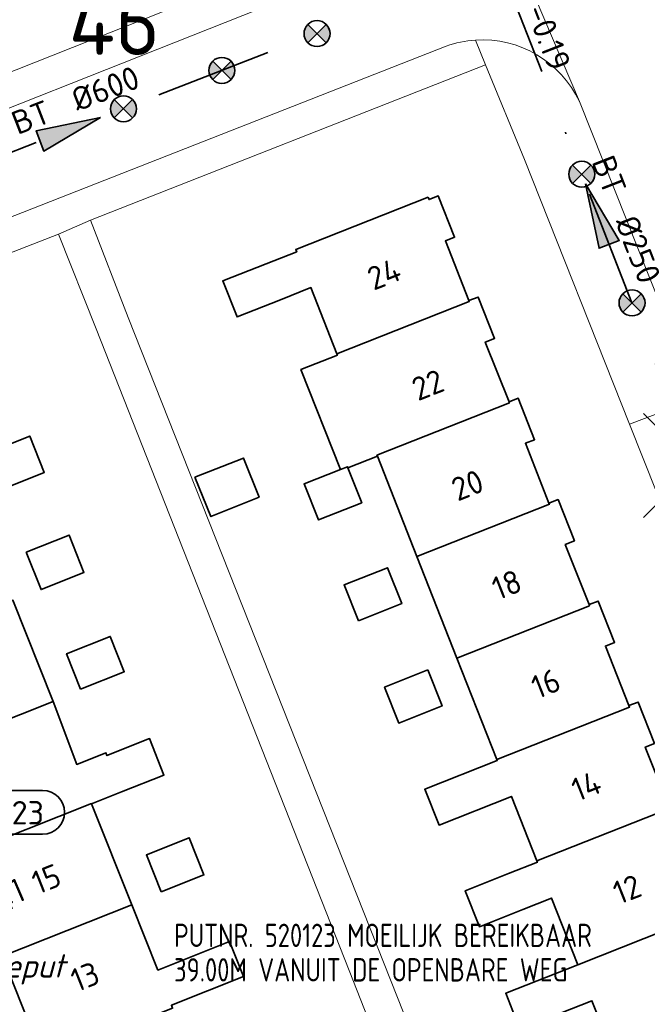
# Model space of a CAD drawing. Header units: metres. Extents: x 152391 to 157968, y 462336 to 467280.
# Tile 190 of 256: x 154862 to 154898, y 464586 to 464643. Entities that reach past the tile are written whole.
import ezdxf
from ezdxf.enums import TextEntityAlignment as Align

# ---------------------------------------------------------------- set-up
doc = ezdxf.new("R2010")
doc.units = ezdxf.units.M
doc.header["$LTSCALE"] = 0.75
doc.header["$PDMODE"] = 3
doc.header["$PDSIZE"] = 3
doc.linetypes.add('RI-VWA_BETON', pattern=[19, 9, -5, 0, -5])
doc.layers.get('0').update_dxf_attribs({"lineweight": 25})
doc.layers.get('defpoints').update_dxf_attribs({"lineweight": 25})
for name, color, linetype, lineweight in [('B-WE-OG-BEBOUWING-GV', 6, 'Continuous', 35), ('B-WE-OG-BEBOUWING-T18', 1, 'Continuous', 18), ('B-WE-VH-VERHARDING_BETONSTRAATSTEEN-GV', 251, 'Continuous', 18), ('B-WE-VH-VERHARDING_TEGEL-GV', 251, 'Continuous', 18), ('N-OI-RI-BIJZONDERDERHEDEN-T18', 134, 'Continuous', 18), ('N-OI-RI-T50', 130, 'Continuous', 50), ('N-OI-RI-VWA_PUTNUMMER-S @ 0.75', 36, 'Continuous', 35), ('N-OI-RI-VWA_STROOMRICHTING-S @ 0.75', 36, 'Continuous', 35), ('N-OI-RI-VWA_TRANSPORTLEIDING_BETON_250-G', 36, 'RI-VWA_BETON', 35), ('N-OI-RI-VWA_TRANSPORTLEIDING_BETON_600-G', 36, 'RI-VWA_BETON', 35)]:
    doc.layers.add(name, color=color, linetype=linetype, lineweight=lineweight)
doc.layers.add('inspectieput', color=7, linetype='Continuous', plot=False)
doc.layers.add('N-OI-RI-VRIJVERVAL_HULPSTUK-S', color=210, linetype='Continuous', lineweight=35, plot=False)
doc.styles.add('NLCS-ISO', font='isocpeur.ttf')
doc.styles.add('NLCS-ISO-M750-T18', font='NLCS-ISO.ttf', dxfattribs={"height": 1.35})
doc.styles.add('NLCS-ISO-M750-T18_CURSIEF', font='NLCS-ISO.ttf', dxfattribs={"oblique": 15, "height": 1.35})
doc.styles.add('NLCS-ISO-M750-T50', font='NLCS-ISO.ttf', dxfattribs={"height": 3.75})

# ---------------------------------------------------------------- blocks, each defined once
blk = doc.blocks.new('*U159')
at = {"ltscale": 0.1}
blk.add_hatch(color=256, dxfattribs=at).paths.add_polyline_path([(2.5, 0), (-2.5, -0.833), (-2.5, 0.833)])
at = {"ltscale": 0.1, "flags": 128}
blk.add_lwpolyline([(2.5, 0), (-2.5, -0.833), (-2.5, 0.833)], close=True, dxfattribs=at)
at = {"ltscale": 0.1, "style": 'NLCS-ISO'}
for tag, p in [('BOBL', (-26.127, 0)), ('MAT', (-1, 0.5))]:
    blk.add_attdef(tag, text='', height=1.8, dxfattribs=at).set_placement(p, align=Align.BOTTOM_RIGHT)
for tag, p in [('DIA', (1, 0.5)), ('BOBR', (25.181, -0.009))]:
    blk.add_attdef(tag, text='', height=1.8, dxfattribs=at).set_placement(p, align=Align.BOTTOM_LEFT)
at = {"layer": 'defpoints', "ltscale": 0.1, "style": 'NLCS-ISO', "flags": 1}
blk.add_attdef('JVA', text='', height=1.8, dxfattribs=at).set_placement((0, -1), align=Align.TOP_CENTER)
blk = doc.blocks.new('*U161')
at = {"ltscale": 0.1}
blk.add_hatch(color=256, dxfattribs=at).paths.add_polyline_path([(-2.5, 0), (2.5, -0.833), (2.5, 0.833)])
at = {"ltscale": 0.1, "flags": 128}
blk.add_lwpolyline([(-2.5, 0), (2.5, -0.833), (2.5, 0.833)], close=True, dxfattribs=at)
at = {"ltscale": 0.1, "style": 'NLCS-ISO'}
for tag, p in [('BOBL', (-11.45, 0)), ('MAT', (-1, 0.5))]:
    blk.add_attdef(tag, text='', height=1.8, dxfattribs=at).set_placement(p, align=Align.BOTTOM_RIGHT)
for tag, p in [('DIA', (1, 0.5)), ('BOBR', (10.504, 0.001))]:
    blk.add_attdef(tag, text='', height=1.8, dxfattribs=at).set_placement(p, align=Align.BOTTOM_LEFT)
at = {"layer": 'defpoints', "ltscale": 0.1, "style": 'NLCS-ISO', "flags": 1}
blk.add_attdef('JVA', text='', height=1.8, dxfattribs=at).set_placement((0, -1), align=Align.TOP_CENTER)
blk = doc.blocks.new('*U391')
for q in [(6.865, 6.685), (8.36, 4.681)]:
    blk.add_line((1.603, 1.196), q)
blk.add_lwpolyline([(10.852, 14.425), (3.694, 14.425, 1), (3.694, 11.041), (10.852, 11.041, 1)], format="xyb", close=True)
at = {"ltscale": 0.1, "style": 'NLCS-ISO'}
blk.add_attdef('PUTNR', text='', height=1.8, dxfattribs=at).set_placement((7.375, 12.701), align=Align.MIDDLE_CENTER)
blk.add_attdef('PUTHGT', text='', height=1.8, rotation=36.7429, dxfattribs=at).set_placement((6.112, 4.598), align=Align.MIDDLE_LEFT)
blk = doc.blocks.new('SRI-HULP')
h = blk.add_hatch(color=256)
h.dxf.hatch_style = 1
h.paths.add_polyline_path([(-0.707, 0.707, 0.198912), (-1, 0, 0.198912), (-0.707, -0.707), (0, 0)])
h = blk.add_hatch(color=256)
h.dxf.hatch_style = 1
h.paths.add_polyline_path([(1, 0, 0.198912), (0.707, 0.707), (0, 0), (0.707, -0.707, 0.198912)])
for p, q in [((-0.707, 0.707), (0.707, -0.707)), ((-0.707, -0.707), (0.707, 0.707))]:
    blk.add_line(p, q)
blk.add_circle((0, 0), 1)
blk = doc.blocks.new('ACMAP_ANN_TEMPLATE_type knoop')
at = {"layer": 'defpoints', "style": 'NLCS-ISO-M750-T18_CURSIEF', "oblique": 15}
blk.add_attdef('type_knoop', (0, 0), '', height=1.35, dxfattribs=at)

msp = doc.modelspace()

# ---------------------------------------------------------------- linework, layer by layer
at = {"layer": 'B-WE-OG-BEBOUWING-GV'}
for points in [[(154885.685, 464632.518), (154878.04, 464629.498), (154878.092, 464629.367), (154876.326, 464628.668), (154873.822, 464627.676), (154874.644, 464625.601), (154877.148, 464626.592), (154878.911, 464627.29), (154880.417, 464623.467), (154888.067, 464626.488), (154888.047, 464626.538), (154886.684, 464629.988), (154887.214, 464630.198), (154886.27, 464632.588), (154885.74, 464632.378)], [(154881.052, 464616.87), (154882.753, 464617.542), (154882.728, 464617.606), (154890.381, 464620.629), (154890.36, 464620.684), (154888.991, 464624.147), (154889.522, 464624.357), (154888.577, 464626.747), (154888.047, 464626.538), (154888.067, 464626.488), (154880.417, 464623.467), (154880.448, 464623.389), (154878.33, 464622.552), (154880.617, 464616.774), (154881.026, 464616.936)], [(154859.403, 464614.972), (154863.503, 464616.598), (154862.667, 464618.707), (154858.571, 464617.083), (154856.968, 464621.125), (154849.403, 464618.125), (154850.888, 464614.379), (154850.359, 464614.169), (154851.306, 464611.78), (154851.836, 464611.99), (154851.799, 464612.083), (154859.36, 464615.081)], [(154892.67, 464614.835), (154891.304, 464618.294), (154891.834, 464618.503), (154890.89, 464620.893), (154890.36, 464620.684), (154890.381, 464620.629), (154882.728, 464617.606), (154882.753, 464617.542), (154885.038, 464611.745), (154892.696, 464614.77)], [(154872.206, 464616.339), (154873.134, 464614.063), (154875.913, 464615.182), (154875.021, 464617.437)], [(154880.617, 464616.774), (154878.522, 464615.945), (154879.344, 464613.869), (154881.848, 464614.861), (154881.052, 464616.87), (154881.026, 464616.936)], [(154887.348, 464605.884), (154895.01, 464608.91), (154894.987, 464608.969), (154893.614, 464612.444), (154894.144, 464612.654), (154893.2, 464615.044), (154892.67, 464614.835), (154892.696, 464614.77), (154885.038, 464611.745)], [(154862.463, 464612.007), (154863.321, 464609.845), (154865.797, 464610.827), (154864.94, 464612.989)], [(154881.653, 464608.036), (154884.157, 464609.027), (154883.336, 464611.103), (154880.831, 464610.111)], [(154854.156, 464606.138), (154855.527, 464602.679), (154854.998, 464602.469), (154855.945, 464600.08), (154856.475, 464600.29), (154856.443, 464600.37), (154864.02, 464603.374), (154861.691, 464609.228), (154854.121, 464606.226)], [(154887.348, 464605.884), (154889.658, 464600.022), (154897.325, 464603.051), (154897.292, 464603.133), (154895.931, 464606.578), (154896.462, 464606.788), (154895.517, 464609.178), (154894.987, 464608.969), (154895.01, 464608.91)], [(154865.603, 464604.089), (154868.127, 464605.09), (154867.316, 464607.135), (154864.792, 464606.134)], [(154885.674, 464605.197), (154883.169, 464604.205), (154883.991, 464602.13), (154886.495, 464603.121)], [(154867.959, 464598.149), (154870.42, 464599.125), (154869.587, 464601.227), (154867.125, 464600.251), (154867.063, 464600.407), (154865.384, 464599.741), (154864.02, 464603.374), (154856.443, 464600.37), (154856.475, 464600.29), (154857.838, 464596.851), (154857.309, 464596.64), (154858.256, 464594.251), (154858.786, 464594.461), (154858.765, 464594.513), (154866.235, 464597.475), (154866.238, 464597.467)], [(154899.612, 464597.261), (154898.236, 464600.743), (154898.767, 464600.953), (154897.822, 464603.343), (154897.292, 464603.133), (154897.325, 464603.051), (154889.658, 464600.022), (154889.682, 464599.964), (154885.494, 464598.306), (154886.315, 464596.23), (154890.5, 464597.887), (154891.968, 464594.161), (154899.639, 464597.191)], [(154868.571, 464591.624), (154866.238, 464597.467), (154866.235, 464597.475), (154858.765, 464594.513), (154858.786, 464594.461), (154860.164, 464590.985), (154859.634, 464590.775), (154860.582, 464588.386), (154861.111, 464588.596), (154861.087, 464588.657)], [(154891.968, 464594.161), (154891.998, 464594.085), (154890.334, 464593.426), (154887.829, 464592.435), (154888.651, 464590.359), (154891.155, 464591.351), (154892.817, 464592.009), (154894.334, 464588.161), (154902.009, 464591.192), (154901.977, 464591.273), (154900.556, 464594.871), (154901.086, 464595.08), (154900.142, 464597.47), (154899.612, 464597.261), (154899.639, 464597.191)], [(154870.252, 464592.368), (154872.732, 464593.351), (154871.883, 464595.495), (154869.402, 464594.511)], [(154863.489, 464582.6), (154863.456, 464582.684), (154870.92, 464585.643), (154870.85, 464585.82), (154875.017, 464587.472), (154874.213, 464589.499), (154870.066, 464587.855), (154868.571, 464591.624), (154861.087, 464588.657), (154861.111, 464588.596), (154862.542, 464584.989), (154862.012, 464584.779), (154862.959, 464582.39)], [(154901.977, 464591.273), (154902.009, 464591.192), (154894.334, 464588.161), (154890.174, 464586.514), (154890.995, 464584.438), (154895.152, 464586.084), (154896.644, 464582.299), (154904.324, 464585.333), (154904.298, 464585.397), (154902.921, 464588.883), (154903.451, 464589.092), (154902.507, 464591.483)]]:
    msp.add_lwpolyline(points, close=True, dxfattribs=at)
at = {"layer": 'B-WE-VH-VERHARDING_BETONSTRAATSTEEN-GV'}
for points in [[(154935.442, 464646.02), (154934.408, 464648.673), (154933.375, 464651.325), (154932.341, 464653.978), (154931.308, 464656.63), (154930.275, 464659.282), (154929.636, 464659.024), (154927.662, 464663.9), (154926.948, 464663.617), (154898.103, 464652.188), (154889.817, 464648.903), (154894.425, 464638.041), (154894.463, 464637.957), (154901.171, 464621.09)], [(154894.425, 464638.041), (154889.817, 464648.903), (154838.336, 464628.507), (154827.204, 464624.096), (154754.122, 464595.294), (154756.268, 464589.807), (154762.681, 464592.304), (154765.51, 464593.489), (154767.669, 464594.393), (154776.874, 464597.99), (154778.737, 464598.7), (154781.476, 464599.745), (154840.606, 464623.134), (154842.493, 464623.88), (154886.73, 464641.242)]]:
    msp.add_lwpolyline(points, dxfattribs=at)
for points in [[(154886.73, 464641.242, -0.070408), (154888.421, 464641.593)], [(154888.421, 464641.593, -0.310405), (154894.425, 464638.041)]]:
    msp.add_lwpolyline(points, format="xyb", dxfattribs=at)
at = {"layer": 'B-WE-VH-VERHARDING_TEGEL-GV'}
for points in [[(154838.336, 464628.507), (154889.817, 464648.903), (154889.082, 464650.7), (154885.279, 464649.186), (154879.073, 464646.723), (154843.537, 464632.619), (154839.522, 464631.025), (154837.621, 464630.192), (154835.72, 464629.363), (154765.081, 464601.709), (154763.493, 464601.12), (154752.898, 464596.932)], [(154886.73, 464641.242), (154842.493, 464623.88), (154840.606, 464623.134), (154781.476, 464599.745), (154778.737, 464598.7), (154779.455, 464596.843)], [(154843.097, 464622.106), (154864.331, 464630.386), (154866.171, 464631.196), (154889.003, 464640.174), (154888.421, 464641.593)], [(154888.421, 464641.593), (154889.003, 464640.174), (154891.256, 464634.689), (154897.328, 464619.405), (154901.245, 464620.889), (154901.171, 464621.09), (154894.463, 464637.957), (154894.425, 464638.041)]]:
    msp.add_lwpolyline(points, dxfattribs=at)
for points in [[(154888.421, 464641.593, 0.070408), (154886.73, 464641.242)], [(154894.425, 464638.041, 0.310405), (154888.421, 464641.593)]]:
    msp.add_lwpolyline(points, format="xyb", dxfattribs=at)
for points in [[(154874.337, 464543.028), (154879.095, 464544.854), (154914.745, 464559.005), (154914.025, 464560.81), (154896.721, 464553.925), (154868.359, 464625.564), (154866.171, 464631.196), (154864.331, 464630.386), (154866.493, 464624.904), (154881.128, 464587.821), (154892.021, 464560.095), (154894.761, 464553.119), (154873.614, 464544.776)], [(154914.745, 464559.005), (154918.587, 464560.401), (154924.07, 464562.574), (154923.392, 464564.291), (154915.896, 464583.26), (154914.385, 464587.085), (154913.235, 464589.968), (154904.153, 464612.958), (154903.445, 464614.919), (154901.245, 464620.889), (154897.328, 464619.405), (154903.596, 464603.629), (154919.587, 464563.022), (154914.025, 464560.81)]]:
    msp.add_lwpolyline(points, close=True, dxfattribs=at)
at = {"layer": 'inspectieput'}
msp.add_point((154901.13, 464617.01), dxfattribs=at)
at = {"layer": 'N-OI-RI-VWA_TRANSPORTLEIDING_BETON_250-G'}
msp.add_line((154889.8, 464646.06), (154901.13, 464617.01), dxfattribs=at)
at = {"layer": 'N-OI-RI-VWA_TRANSPORTLEIDING_BETON_600-G'}
msp.add_line((154889.8, 464646.06), (154840.2, 464626.83), dxfattribs=at)

# ---------------------------------------------------------------- block references
at = {"layer": 'defpoints'}
msp.add_blockref('ACMAP_ANN_TEMPLATE_type knoop', (154855.27, 464587.42), dxfattribs=at).add_auto_attribs({'type_knoop': 'inspectieput'})
at = {"layer": 'N-OI-RI-VRIJVERVAL_HULPSTUK-S', "xscale": 0.75, "yscale": 0.75, "zscale": 0.75}
for p in [(154879.266, 464641.969), (154873.766, 464639.844), (154868.078, 464637.625), (154894.562, 464633.844), (154897.469, 464626.406)]:
    msp.add_blockref('SRI-HULP', p, dxfattribs=at)
at = {"layer": 'N-OI-RI-VWA_PUTNUMMER-S @ 0.75', "xscale": 0.75, "yscale": 0.75, "zscale": 0.75}
msp.add_blockref('*U391', (154855.27, 464587.42), dxfattribs=at).add_auto_attribs({'PUTNR': '520123', 'PUTHGT': '1.47'})
at = {"layer": 'N-OI-RI-VWA_STROOMRICHTING-S @ 0.75', "xscale": 0.75, "yscale": 0.75, "zscale": 0.75}
for name, p, rotation, values in [('*U159', (154865, 464636.445), 21.19139229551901, {'MAT': 'BT', 'DIA': '%%c600', 'BOBL': '-1.48', 'BOBR': '-1.55'}), ('*U161', (154895.465, 464631.535), 291.3066395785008, {'MAT': 'BT', 'DIA': '%%c250', 'BOBL': '-0.19', 'BOBR': '0.03'})]:
    msp.add_blockref(name, p, dxfattribs=dict(at, rotation=rotation)).add_auto_attribs(values)

# ---------------------------------------------------------------- texts
at = {"layer": 'B-WE-OG-BEBOUWING-T18', "style": 'NLCS-ISO-M750-T18'}
for s, rotation, p in [('24', 21.5, (154883.141, 464628.072)), ('22', 21.5, (154885.671, 464621.667)), ('20', 21.5, (154887.96, 464615.872)), ('18', 21.5, (154890.229, 464610.127)), ('16', 21.5, (154892.487, 464604.411)), ('14', 21.5, (154894.825, 464598.492)), ('15', 21.6, (154863.62, 464593.12)), ('12', 21.5, (154897.184, 464592.519)), ('13', 21.6, (154865.859, 464587.475))]:
    msp.add_text(s, height=1.35, rotation=rotation, dxfattribs=at).set_placement(p, align=Align.MIDDLE)
at = {"layer": 'N-OI-RI-BIJZONDERDERHEDEN-T18', "style": 'NLCS-ISO-M750-T18_CURSIEF', "width": 0.8}
for s, p in [('PUTNR. 520123 MOEILIJK BEREIKBAAR', (154871.004, 464589.183)), ('39.00M VANUIT DE OPENBARE WEG', (154871.004, 464587.191))]:
    msp.add_text(s, height=1.35, dxfattribs=at).set_placement(p)
at = {"layer": 'N-OI-RI-T50', "style": 'NLCS-ISO-M750-T50'}
msp.add_text('46', height=3.75, dxfattribs=at).set_placement((154864.91, 464640.735))

doc.saveas('drawing.dxf')
